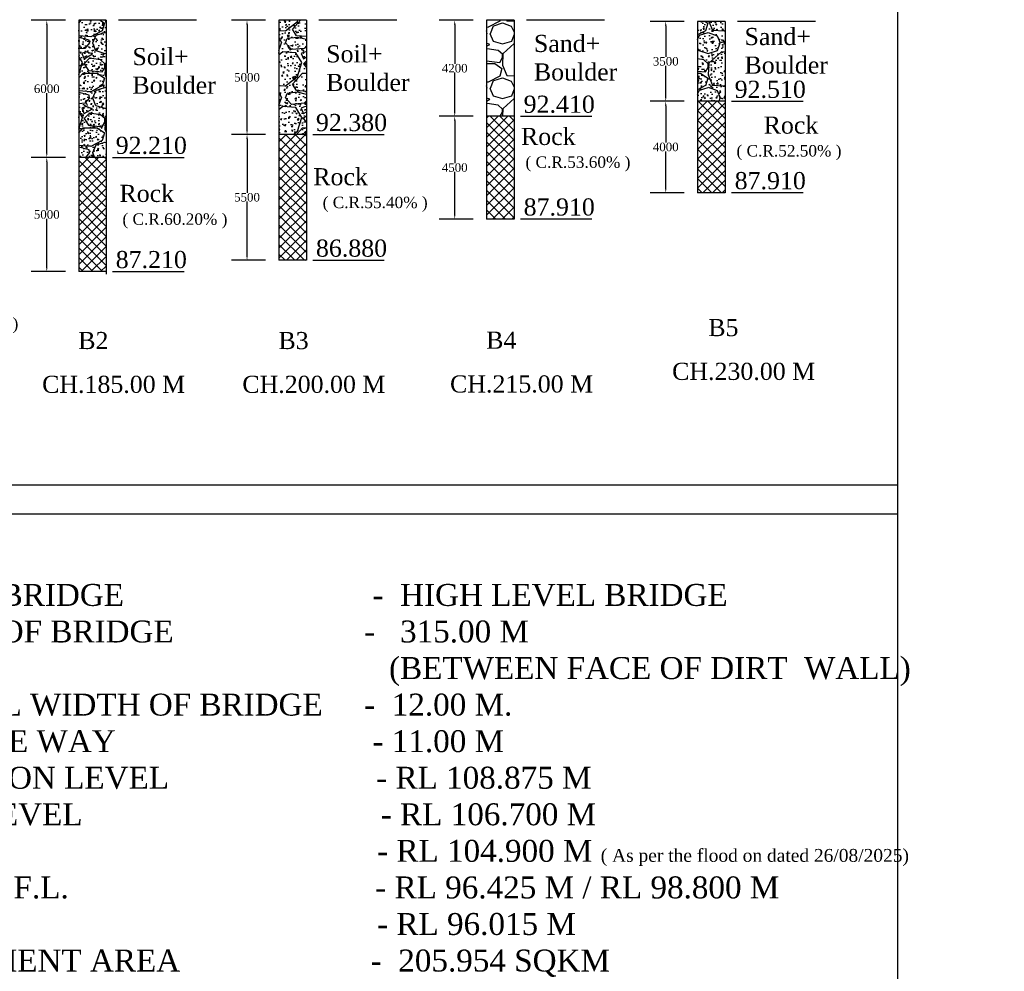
# Model space of a CAD drawing. Header units: millimetres. Extents: x -6654737 to 29484142, y -104267 to 550747.
# Tile 12 of 20: x 9418791 to 9486120, y 79684 to 144766. Entities that reach past the tile are written whole.
import ezdxf

# ---------------------------------------------------------------- set-up
doc = ezdxf.new("R2010")
doc.units = ezdxf.units.MM
doc.header["$MEASUREMENT"] = 0
doc.layers.add('BOUNDRY LINE', color=224, linetype='Continuous')
doc.layers.add('TEXT', color=7, linetype='Continuous')
doc.styles.get("Standard").update_dxf_attribs({"font": 'times.ttf'})
doc.styles.add('style1', font='txt.shx', dxfattribs={"height": 1})
doc.dimstyles.get("Standard").update_dxf_attribs({"dimtxt": 400, "dimasz": 215, "dimexe": 0.18, "dimexo": 0.0625, "dimgap": 0.09, "dimtad": 0, "dimtih": 1, "dimtoh": 1, "dimdec": 0, "dimzin": 4, "dimdsep": 46, "dimtxsty": 'Standard', "dimblk": 'OPEN90', "dimcen": 0, "dimadec": 0, "dimazin": 1, "dimtfac": 1, "dimtdec": 0, "dimtix": 1, "dimtofl": 0, "dimtmove": 0, "dimatfit": 3, "dimldrblk": 'OPEN30', "dimfxl": 0, "dimtolj": 1, "dimtzin": 0, "dimarcsym": 0})
pattern_1 = [(228.0127875, (-1661450.37, -318097.24), (-30000, -33750), [504.51, -49946.5802]), (184.9697407, (-1661787.87, -318472.24), (45000, 3750), [865.755, -85709.7179]), (132.510447, (-1662650.37, -318547.24), (37500, -41250), [610.455, -60435.1222]), (267.273689, (-1664112.87, -319484.74), (3750, 75000), [788.3925, -78050.8427]), (292.8336542, (-1664150.37, -320272.24), (-18750, 45000), [773.0812, -76535.1492]), (357.273689, (-1663850.37, -320984.74), (-75000, 3750), [788.3925, -78050.8427]), (37.6942405, (-1663062.87, -321022.24), (-48750, -37500), [1042.6088, -103218.182]), (72.2553284, (-1662237.87, -320384.74), (26250, 82500), [984.33, -97448.7056]), (121.4295656, (-1661937.87, -319447.24), (-30000, 48750), [791.0625, -78315.2742]), (175.2363583, (-1662350.37, -318772.24), (41250, -3750), [903.12, -44252.8597]), (222.3974378, (-1663250.37, -318697.24), (-45000, -41250), [1167.93, -115625.1563]), (138.814075, (-1660400.37, -319522.24), (-26250, 22500), [398.6287, -39464.418]), (171.4692344, (-1660700.37, -319259.74), (48750, -7500), [758.3887, -75080.6678]), (225, (-1661450.4, -319147.2), (-4e-13, -3750), [530.3288, -4772.9721]), (203.1985905, (-1661712.87, -318697.24), (18750, 7500), [285.5925, -28273.5566]), (291.8014095, (-1661975.4, -318809.74), (-3750, 11250), [403.8863, -19790.4818]), (30.9637565, (-1661825.4, -319184.74), (11250, 7500), [655.9837, -21210.0859]), (161.565051, (-1661262.9, -318847.2), (7500, -3750), [474.3412, -11384.2]), (16.3895403, (-1664150.37, -318809.74), (37500, 11250), [664.5, -65785.6693]), (70.346176, (-1663512.87, -318622.24), (-15000, -41250), [557.4787, -55190.279]), (293.1985905, (-1661262.87, -318097.24), (-7500, 18750), [571.1812, -27987.9679]), (343.6104597, (-1661037.87, -318622.24), (-37500, 11250), [664.5, -65785.6693]), (339.443955, (-1664150.37, -321134.74), (-18750, 7500), [640.8, -31399.214]), (294.7751406, (-1663550.37, -321359.74), (-18750, 41250), [536.9175, -53154.9115]), (66.8014095, (-1661225.37, -321847.24), (7500, 18750), [571.1812, -27987.9679]), (17.3540246, (-1661000.37, -321322.24), (-48750, -15000), [628.6163, -62232.8386]), (69.443955, (-1663062.87, -321847.24), (-7500, -18750), [320.4, -31719.614]), (101.3099325, (-1661450.4, -321847.2), (-3750, 15000), [191.2125, -18930.1107]), (165.9637565, (-1661487.9, -321659.7), (11250, -3750), [773.0813, -14688.5648]), (186.009006, (-1662237.87, -321472.24), (37500, 3750), [716.4375, -70927.2119]), (303.690068, (-1661825.4, -319522.2), (-3750, 7500), [540.8325, -12979.9848]), (353.1572266, (-1661525.37, -319972.24), (63750, -7500), [944.2275, -93478.3598]), (60.945396, (-1660587.87, -320084.74), (-15000, -26250), [386.085, -38222.528]), (90, (-1660400.4, -319747.2), (-3750, 3750), [225, -3525]), (120.2564372, (-1662312.87, -321359.74), (15000, -26250), [520.965, -51575.7]), (48.0127875, (-1662575.37, -320909.74), (30000, 33750), [1009.02, -49442.0702]), (0, (-1661900.4, -320159.7), (3750, 3750), [975, -2775]), (325.3048465, (-1660925.37, -320159.74), (37500, -26250), [592.9275, -58699.7786]), (254.054604, (-1660437.9, -320497.24), (-3750, -15000), [546.0075, -26754.4046]), (207.6459754, (-1660587.87, -321022.24), (-71250, -37500), [888.9938, -88010.5282]), (175.4260787, (-1661375.37, -321434.74), (-48750, 3750), [940.4963, -93109.0253])]
pattern_2 = [(45, (-1664150.37, -321847.24), (-331.456304, 331.456304), []), (135, (-1664150.37, -321847.24), (-331.456304, -331.456304), [])]

# ---------------------------------------------------------------- blocks, each defined once
blk = doc.blocks.new('*D36')
at = {"color": 0, "lineweight": -2, "transparency": 16777216}
for p, q in [((9462969, 139184), (9462969, 139184)), ((9462969, 138884), (9462969, 136356)), ((9462969, 133234), (9462969, 135762)), ((9462969, 132934), (9462969, 132934))]:
    blk.add_line(p, q, dxfattribs=at)
at = {"color": 0, "transparency": 16777216}
for points in [[(9462919, 138884), (9463019, 138884), (9462969, 139184)], [(9462919, 133234), (9463019, 133234), (9462969, 132934)]]:
    blk.add_solid(points, dxfattribs=at)
at = {"layer": 'Defpoints', "color": 0, "transparency": 16777216}
for p in [(9462969, 139184), (9462969, 132934), (9462969, 132934)]:
    blk.add_point(p, dxfattribs=at)
at = {"color": 0, "transparency": 16777216, "insert": (9462969, 136059), "char_height": 500, "attachment_point": 5}
blk.add_mtext('\\A1;{\\H1.166x;4000}', dxfattribs=at)
blk = doc.blocks.new('*D37')
at = {"color": 0, "lineweight": -2, "transparency": 16777216}
for p, q in [((9462969, 144652), (9462969, 144652)), ((9462969, 144352), (9462969, 142215)), ((9462969, 139484), (9462969, 141621)), ((9462969, 139184), (9462969, 139184))]:
    blk.add_line(p, q, dxfattribs=at)
at = {"color": 0, "transparency": 16777216}
for points in [[(9462919, 144352), (9463019, 144352), (9462969, 144652)], [(9462919, 139484), (9463019, 139484), (9462969, 139184)]]:
    blk.add_solid(points, dxfattribs=at)
at = {"layer": 'Defpoints', "color": 0, "transparency": 16777216}
for p in [(9462969, 144652), (9462969, 139184), (9462969, 139184)]:
    blk.add_point(p, dxfattribs=at)
at = {"color": 0, "transparency": 16777216, "insert": (9462969, 141918), "char_height": 500, "attachment_point": 5}
blk.add_mtext('\\A1;{\\H1.166x;3500}', dxfattribs=at)
blk = doc.blocks.new('*D45')
at = {"color": 0, "lineweight": -2, "transparency": 16777216}
for p, q in [((9420644, 135352), (9420644, 135352)), ((9420643, 135052), (9420643, 131742)), ((9420643, 127839), (9420643, 131149)), ((9420644, 127539), (9420644, 127539))]:
    blk.add_line(p, q, dxfattribs=at)
at = {"color": 0, "transparency": 16777216}
for points in [[(9420593, 135052), (9420693, 135052), (9420643, 135352)], [(9420593, 127839), (9420693, 127839), (9420643, 127539)]]:
    blk.add_solid(points, dxfattribs=at)
at = {"layer": 'Defpoints', "color": 0, "transparency": 16777216}
for p in [(9420643, 135352), (9420643, 127539), (9420643, 127539)]:
    blk.add_point(p, dxfattribs=at)
at = {"color": 0, "transparency": 16777216, "insert": (9420643, 131446), "char_height": 500, "attachment_point": 5}
blk.add_mtext('\\A1;{\\H1.166x;5000}', dxfattribs=at)
blk = doc.blocks.new('*D46')
at = {"color": 0, "lineweight": -2, "transparency": 16777216}
for p, q in [((9420643, 144426), (9420643, 140336)), ((9420644, 144726), (9420644, 144726)), ((9420643, 135652), (9420643, 139742)), ((9420644, 135352), (9420644, 135352))]:
    blk.add_line(p, q, dxfattribs=at)
at = {"color": 0, "transparency": 16777216}
for points in [[(9420593, 144426), (9420693, 144426), (9420643, 144726)], [(9420593, 135652), (9420693, 135652), (9420643, 135352)]]:
    blk.add_solid(points, dxfattribs=at)
at = {"layer": 'Defpoints', "color": 0, "transparency": 16777216}
for p in [(9420643, 144726), (9420643, 135352), (9420643, 135352)]:
    blk.add_point(p, dxfattribs=at)
at = {"color": 0, "transparency": 16777216, "insert": (9420643, 140039), "char_height": 500, "attachment_point": 5}
blk.add_mtext('\\A1;{\\H1.166x;6000}', dxfattribs=at)
blk = doc.blocks.new('*D47')
at = {"color": 0, "lineweight": -2, "transparency": 16777216}
for p, q in [((9434336, 136914), (9434336, 136914)), ((9434336, 136614), (9434336, 132914)), ((9434336, 128621), (9434336, 132321)), ((9434336, 128321), (9434336, 128321))]:
    blk.add_line(p, q, dxfattribs=at)
at = {"color": 0, "transparency": 16777216}
for points in [[(9434286, 136614), (9434386, 136614), (9434336, 136914)], [(9434286, 128621), (9434386, 128621), (9434336, 128321)]]:
    blk.add_solid(points, dxfattribs=at)
at = {"layer": 'Defpoints', "color": 0, "transparency": 16777216}
for p in [(9434336, 136914), (9434336, 128321), (9434336, 128321)]:
    blk.add_point(p, dxfattribs=at)
at = {"color": 0, "transparency": 16777216, "insert": (9434336, 132618), "char_height": 500, "attachment_point": 5}
blk.add_mtext('\\A1;{\\H1.166x;5500}', dxfattribs=at)
blk = doc.blocks.new('*D48')
at = {"color": 0, "lineweight": -2, "transparency": 16777216}
for p, q in [((9434336, 144726), (9434336, 144726)), ((9434336, 144426), (9434336, 141117)), ((9434336, 137214), (9434336, 140524)), ((9434336, 136914), (9434336, 136914))]:
    blk.add_line(p, q, dxfattribs=at)
at = {"color": 0, "transparency": 16777216}
for points in [[(9434286, 144426), (9434386, 144426), (9434336, 144726)], [(9434286, 137214), (9434386, 137214), (9434336, 136914)]]:
    blk.add_solid(points, dxfattribs=at)
at = {"layer": 'Defpoints', "color": 0, "transparency": 16777216}
for p in [(9434336, 144726), (9434336, 136914), (9434336, 136914)]:
    blk.add_point(p, dxfattribs=at)
at = {"color": 0, "transparency": 16777216, "insert": (9434336, 140820), "char_height": 500, "attachment_point": 5}
blk.add_mtext('\\A1;{\\H1.166x;5000}', dxfattribs=at)
blk = doc.blocks.new('*D49')
at = {"color": 0, "lineweight": -2, "transparency": 16777216}
for p, q in [((9448539, 138164), (9448539, 138164)), ((9448539, 137864), (9448539, 134945)), ((9448539, 131433), (9448539, 134352)), ((9448539, 131133), (9448539, 131133))]:
    blk.add_line(p, q, dxfattribs=at)
at = {"color": 0, "transparency": 16777216}
for points in [[(9448489, 137864), (9448589, 137864), (9448539, 138164)], [(9448489, 131433), (9448589, 131433), (9448539, 131133)]]:
    blk.add_solid(points, dxfattribs=at)
at = {"layer": 'Defpoints', "color": 0, "transparency": 16777216}
for p in [(9448539, 138164), (9448539, 131133), (9448539, 131133)]:
    blk.add_point(p, dxfattribs=at)
at = {"color": 0, "transparency": 16777216, "insert": (9448539, 134649), "char_height": 500, "attachment_point": 5}
blk.add_mtext('\\A1;{\\H1.166x;4500}', dxfattribs=at)
blk = doc.blocks.new('*D50')
at = {"color": 0, "lineweight": -2, "transparency": 16777216}
for p, q in [((9448539, 144726), (9448539, 144726)), ((9448539, 144426), (9448539, 141742)), ((9448539, 138464), (9448539, 141149)), ((9448539, 138164), (9448539, 138164))]:
    blk.add_line(p, q, dxfattribs=at)
at = {"color": 0, "transparency": 16777216}
for points in [[(9448489, 144426), (9448589, 144426), (9448539, 144726)], [(9448489, 138464), (9448589, 138464), (9448539, 138164)]]:
    blk.add_solid(points, dxfattribs=at)
at = {"layer": 'Defpoints', "color": 0, "transparency": 16777216}
for p in [(9448539, 144726), (9448539, 138164), (9448539, 138164)]:
    blk.add_point(p, dxfattribs=at)
at = {"color": 0, "transparency": 16777216, "insert": (9448539, 141445), "char_height": 500, "attachment_point": 5}
blk.add_mtext('\\A1;{\\H1.166x;4200}', dxfattribs=at)

msp = doc.modelspace()

# ---------------------------------------------------------------- hatches: boundary and pattern name
h = msp.add_hatch()
h.set_pattern_fill('AR-CONC', color=256, scale=109.375)
h.set_pattern_definition([(50, (3274506.14, -941692.8), (784.503325, -68.63515), [82.03125, -902.34375]), (355, (3274506.1, -941692.8), (-151.75927, 822.71015), [65.625, -721.875]), (100.451444, (3274571.5, -941698.55), (632.74405, 754.07499), [69.71583, -766.87418]), (46.1842, (3274506.1, -941474.1), (1167.2952, -181.03671), [123.04687, -1353.51562]), (96.635635, (3274603.4, -941489.2), (1022.2865, 1065.44222), [104.57381, -1150.31192]), (351.184164, (3274506.1, -941474.1), (1022.2865, 1065.44222), [98.4375, -1082.8125]), (21, (3274615.5, -941528.8), (652.86709, -440.36441), [82.03125, -902.34375]), (326, (3274615.5, -941528.8), (266.12614, 793.13286), [65.625, -721.875]), (71.451445, (3274669.9, -941565.5), (918.99322, 352.76845), [69.71583, -766.87419]), (37.5, (3274506.14, -941692.83), (13.299842, 364.102653), [0, -713.125, 0, -732.8125, 0, -724.609375]), (7.5, (3274506.14, -941692.83), (287.732307, 431.38781), [0, -417.8125, 0, -696.71875, 0, -276.171875]), (327.5, (3274262.23, -941692.83), (583.86829, -24.669391), [0, -273.4375, 0, -853.125, 0, -1132.03125]), (317.5, (3274152.86, -941692.83), (637.859873, 109.489824), [0, -355.46875, 0, -566.5625, 0, -803.90625])])
h.paths.add_polyline_path([(9424700.1, 135352), (9424700.1, 144726.2), (9422825.1, 144726.2), (9422825.1, 135352)])
h = msp.add_hatch()
h.set_pattern_fill('GRAVEL', color=256, scale=3750)
h.set_pattern_definition(pattern_1)
h.paths.add_polyline_path([(9424700.1, 135352), (9424700.1, 144726.2), (9422825.1, 144726.2), (9422825.1, 135352)])
h = msp.add_hatch()
h.set_pattern_fill('AR-CONC', color=256, scale=125)
h.set_pattern_definition([(50, (3264951.2, -941692.8), (896.57523, -78.44017), [93.75, -1031.25]), (355, (3264951.2, -941692.8), (-173.43917, 940.24017), [75, -825]), (100.451444, (3265025.9, -941699.4), (723.13606, 861.79999), [79.67524, -876.42764]), (46.1842, (3264951.2, -941442.8), (1334.05166, -206.8991), [140.625, -1546.875]), (96.635635, (3265062.4, -941460.1), (1168.32743, 1217.64825), [119.51293, -1314.6422]), (351.184164, (3264951.2, -941442.8), (1168.32743, 1217.64825), [112.5, -1237.5]), (21, (3265076.2, -941505.3), (746.133815, -503.27361), [93.75, -1031.25]), (326, (3265076.2, -941505.3), (304.14416, 906.43756), [75, -825]), (71.451445, (3265138.4, -941547.3), (1050.27797, 403.16394), [79.67524, -876.42764]), (37.5, (3264951.2, -941692.83), (15.199819, 416.117317), [0, -815, 0, -837.5, 0, -828.125]), (7.5, (3264951.2, -941692.83), (328.836922, 493.01464), [0, -477.5, 0, -796.25, 0, -315.625]), (327.5, (3264672.44, -941692.83), (667.278045, -28.19359), [0, -312.5, 0, -975, 0, -1293.75]), (317.5, (3264547.44, -941692.83), (728.98271, 125.13123), [0, -406.25, 0, -647.5, 0, -918.75])])
h.paths.add_polyline_path([(9438392.3, 136914.5), (9438392.3, 144726.2), (9436517.3, 144726.2), (9436517.3, 136914.5)])
h = msp.add_hatch()
h.set_pattern_fill('GRAVEL', color=256, scale=3750)
h.set_pattern_definition(pattern_1)
h.paths.add_polyline_path([(9438392.3, 136914.5), (9438392.3, 144726.2), (9436517.3, 144726.2), (9436517.3, 136914.5)])
h = msp.add_hatch()
h.set_pattern_fill('GRAVEL', color=256, scale=3750)
h.set_pattern_definition([(228.0127875, (4395728.61, -913693.86), (-30000, -33750), [504.51, -49946.5802]), (184.9697407, (4395391.11, -914068.86), (45000, 3750), [865.755, -85709.7179]), (132.510447, (4394528.61, -914143.86), (37500, -41250), [610.455, -60435.1222]), (267.273689, (4393066.11, -915081.36), (3750, 75000), [788.3925, -78050.8427]), (292.833654, (4393028.61, -915868.86), (-18750, 45000), [773.0812, -76535.1492]), (357.273689, (4393328.61, -916581.36), (-75000, 3750), [788.3925, -78050.8427]), (37.6942405, (4394116.11, -916618.86), (-48750, -37500), [1042.6088, -103218.182]), (72.2553284, (4394941.11, -915981.36), (26250, 82500), [984.33, -97448.7056]), (121.4295656, (4395241.11, -915043.86), (-30000, 48750), [791.0625, -78315.2742]), (175.236358, (4394828.6, -914368.86), (41250, -3750), [903.12, -44252.8597]), (222.3974378, (4393928.61, -914293.86), (-45000, -41250), [1167.93, -115625.1563]), (138.814075, (4396778.6, -915118.86), (-26250, 22500), [398.6287, -39464.418]), (171.4692344, (4396478.61, -914856.36), (48750, -7500), [758.3887, -75080.6678]), (225, (4395728.6, -914743.9), (-4e-13, -3750), [530.3288, -4772.972]), (203.19859, (4395466.1, -914293.86), (18750, 7500), [285.5925, -28273.5566]), (291.80141, (4395203.6, -914406.36), (-3750, 11250), [403.8863, -19790.4818]), (30.963757, (4395353.6, -914781.36), (11250, 7500), [655.9837, -21210.0859]), (161.56505, (4395916.1, -914443.9), (7500, -3750), [474.3412, -11384.2]), (16.3895403, (4393028.61, -914406.36), (37500, 11250), [664.5, -65785.6693]), (70.346176, (4393666.11, -914218.86), (-15000, -41250), [557.4787, -55190.279]), (293.19859, (4395916.1, -913693.86), (-7500, 18750), [571.1812, -27987.968]), (343.6104597, (4396141.11, -914218.86), (-37500, 11250), [664.5, -65785.6693]), (339.443955, (4393028.6, -916731.36), (-18750, 7500), [640.8, -31399.214]), (294.7751406, (4393628.61, -916956.36), (-18750, 41250), [536.9175, -53154.9115]), (66.80141, (4395953.6, -917443.86), (7500, 18750), [571.1812, -27987.968]), (17.3540246, (4396178.61, -916918.86), (-48750, -15000), [628.6163, -62232.8386]), (69.443955, (4394116.1, -917443.86), (-7500, -18750), [320.4, -31719.614]), (101.309932, (4395728.6, -917443.86), (-3750, 15000), [191.2125, -18930.1107]), (165.963757, (4395691.1, -917256.4), (11250, -3750), [773.0813, -14688.5648]), (186.009006, (4394941.11, -917068.86), (37500, 3750), [716.4375, -70927.212]), (303.690068, (4395353.6, -915118.9), (-3750, 7500), [540.8325, -12979.9848]), (353.1572266, (4395653.61, -915568.86), (63750, -7500), [944.2275, -93478.3598]), (60.945396, (4396591.1, -915681.36), (-15000, -26250), [386.085, -38222.528]), (90, (4396778.6, -915344), (-3750, 3750), [225, -3525]), (120.256437, (4394866.11, -916956.36), (15000, -26250), [520.965, -51575.7]), (48.0127875, (4394603.61, -916506.36), (30000, 33750), [1009.02, -49442.0702]), (0, (4395278.6, -915756.4), (3750, 3750), [975, -2775]), (325.3048465, (4396253.61, -915756.36), (37500, -26250), [592.9275, -58699.7786]), (254.054604, (4396741.1, -916093.86), (-3750, -15000), [546.0075, -26754.4046]), (207.6459754, (4396591.11, -916618.86), (-71250, -37500), [888.9938, -88010.5282]), (175.4260787, (4395803.61, -917031.36), (-48750, 3750), [940.4963, -93109.0253])])
h.paths.add_polyline_path([(9452595.6, 138164.5), (9452595.6, 144726.2), (9450720.6, 144726.2), (9450720.6, 138164.5)])
h = msp.add_hatch()
h.set_pattern_fill('AR-CONC', color=256, scale=125)
h.set_pattern_definition([(50, (3246753.5, -941767.04), (896.57523, -78.44017), [93.75, -1031.25]), (355, (3246753.5, -941767), (-173.43917, 940.24017), [75, -825]), (100.451444, (3246828.2, -941773.6), (723.13606, 861.79999), [79.67524, -876.42764]), (46.1842, (3246753.5, -941517), (1334.05166, -206.8991), [140.625, -1546.875]), (96.635635, (3246864.6, -941534.3), (1168.32743, 1217.64825), [119.51293, -1314.6422]), (351.184164, (3246753.5, -941517), (1168.32743, 1217.64825), [112.5, -1237.5]), (21, (3246878.5, -941579.54), (746.133815, -503.27361), [93.75, -1031.25]), (326, (3246878.5, -941579.5), (304.14416, 906.43756), [75, -825]), (71.451445, (3246940.65, -941621.5), (1050.27797, 403.16394), [79.67524, -876.42764]), (37.5, (3246753.47, -941767.04), (15.199819, 416.117317), [0, -815, 0, -837.5, 0, -828.125]), (7.5, (3246753.47, -941767.04), (328.836922, 493.01464), [0, -477.5, 0, -796.25, 0, -315.625]), (327.5, (3246474.72, -941767.04), (667.278045, -28.19359), [0, -312.5, 0, -975, 0, -1293.75]), (317.5, (3246349.7, -941767.04), (728.98271, 125.13123), [0, -406.25, 0, -647.5, 0, -918.75])])
h.paths.add_polyline_path([(9467025.4, 139184), (9467025.4, 144652), (9465150.4, 144652), (9465150.4, 139184)])
h = msp.add_hatch()
h.set_pattern_fill('GRAVEL', color=256, scale=3750)
h.set_pattern_definition(pattern_1)
h.paths.add_polyline_path([(9467025.4, 139184), (9467025.4, 144652), (9465150.4, 144652), (9465150.4, 139184)])
h = msp.add_hatch()
h.set_pattern_fill('ANSI37', color=256, scale=3750)
h.set_pattern_definition(pattern_2)
h.paths.add_polyline_path([(9467025.4, 139184), (9465150.4, 139184), (9465150.4, 132934), (9467025.4, 132934)])
h = msp.add_hatch()
h.set_pattern_fill('ANSI37', color=256, scale=3750)
h.set_pattern_definition(pattern_2)
h.paths.add_polyline_path([(9452595.6, 138164.5), (9450720.6, 138164.5), (9450720.6, 131133.2), (9452595.6, 131133.2)])
h = msp.add_hatch()
h.set_pattern_fill('ANSI37', color=256, scale=3750)
h.set_pattern_definition(pattern_2)
h.paths.add_polyline_path([(9438392.3, 136914.5), (9436517.3, 136914.5), (9436517.3, 128320.7), (9438392.3, 128320.7)])
h = msp.add_hatch()
h.set_pattern_fill('ANSI37', color=256, scale=3750)
h.set_pattern_definition(pattern_2)
h.paths.add_polyline_path([(9424700.1, 135352), (9422825.1, 135352), (9422825.1, 127539.5), (9424700.1, 127539.5)])

# ---------------------------------------------------------------- linework, layer by layer
for p, q in [((9421913.3, 144726.2, 7902.1), (9419583.8, 144726.2, 7902.1)), ((9421913.3, 144726.2, 7902.1), (9419583.8, 144726.2, 7902.1)), ((9422825.1, 144726.2, 7902.1), (9422825.1, 127539.5, 7902.1)), ((9424700.1, 144726.2, 7902.1), (9422825.1, 144726.2, 7902.1)), ((9424700.1, 144726.2, 7902.1), (9424700.1, 127360.8, 7902.1)), ((9430886.5, 144726.2, 7902.1), (9425558.9, 144726.2, 7902.1)), ((9435605.5, 144726.2, 7902.1), (9433276, 144726.2, 7902.1)), ((9435605.5, 144726.2, 7902.1), (9433276, 144726.2, 7902.1)), ((9436517.3, 144726.2, 7902.1), (9436517.3, 128320.7, 7902.1)), ((9438392.3, 144726.2, 7902.1), (9436517.3, 144726.2, 7902.1)), ((9438392.3, 144726.2, 7902.1), (9438392.3, 128320.7, 7902.1)), ((9444578.7, 144726.2, 7902.1), (9439251.1, 144726.2, 7902.1)), ((9449808.8, 144726.2, 7902.1), (9447479.3, 144726.2, 7902.1)), ((9449808.8, 144726.2, 7902.1), (9447479.3, 144726.2, 7902.1)), ((9450720.6, 144726.2, 7902.1), (9450720.6, 131133.2, 7902.1)), ((9452595.6, 144726.2, 7902.1), (9450720.6, 144726.2, 7902.1)), ((9452595.6, 144726.2, 7902.1), (9452595.6, 131133.2, 7902.1)), ((9458782, 144726.2, 7902.1), (9453454.4, 144726.2, 7902.1)), ((9464238.6, 144652, 7902.1), (9461909.1, 144652, 7902.1)), ((9464238.6, 144652, 7902.1), (9461909.1, 144652, 7902.1)), ((9465150.4, 144652, 7902.1), (9465150.4, 132934, 7902.1)), ((9467025.4, 144652, 7902.1), (9465150.4, 144652, 7902.1)), ((9467025.4, 144652, 7902.1), (9467025.4, 132934, 7902.1)), ((9473211.8, 144652, 7902.1), (9467884.2, 144652, 7902.1)), ((9464238.6, 139184, 7902.1), (9461909.1, 139184, 7902.1)), ((9467025.4, 139184, 7902.1), (9465150.4, 139184, 7902.1)), ((9467025.4, 139184, 7902.1), (9465150.4, 139184, 7902.1)), ((9467471.6, 139184, 7902.1), (9472355.7, 139184, 7902.1)), ((9449808.8, 138164.5, 7902.1), (9447479.3, 138164.5, 7902.1)), ((9452595.6, 138164.5, 7902.1), (9450720.6, 138164.5, 7902.1)), ((9453041.8, 138164.5, 7902.1), (9457925.9, 138164.5, 7902.1)), ((9435605.5, 136914.5, 7902.1), (9433276, 136914.5, 7902.1)), ((9438392.3, 136914.5, 7902.1), (9436517.3, 136914.5, 7902.1)), ((9438838.5, 136914.5, 7902.1), (9443722.6, 136914.5, 7902.1)), ((9421913.3, 135352, 7902.1), (9419583.8, 135352, 7902.1)), ((9424700.1, 135352, 7902.1), (9422825.1, 135352, 7902.1)), ((9425146.3, 135352, 7902.1), (9430030.4, 135352, 7902.1)), ((9464238.6, 132934, 7902.1), (9461909.1, 132934, 7902.1)), ((9467025.4, 132934, 7902.1), (9465150.4, 132934, 7902.1)), ((9467025.4, 132934, 7902.1), (9465150.4, 132934, 7902.1)), ((9467471.6, 132937.4, 7902.1), (9472355.7, 132937.4, 7902.1)), ((9449808.8, 131133.2, 7902.1), (9447479.3, 131133.2, 7902.1)), ((9452595.6, 131133.2, 7902.1), (9450720.6, 131133.2, 7902.1)), ((9453041.8, 131136.7, 7902.1), (9457925.9, 131136.7, 7902.1)), ((9435605.5, 128320.7, 7902.1), (9433276, 128320.7, 7902.1)), ((9438392.3, 128320.7, 7902.1), (9436517.3, 128320.7, 7902.1)), ((9438838.5, 128320.7, 7902.1), (9443722.6, 128320.7, 7902.1)), ((9421913.3, 127539.5, 7902.1), (9419583.8, 127539.5, 7902.1)), ((9424700.1, 127539.5, 7902.1), (9422825.1, 127539.5, 7902.1)), ((9425146.3, 127539.5, 7902.1), (9430030.4, 127539.5, 7902.1))]:
    msp.add_line(p, q)
at = {"layer": 'BOUNDRY LINE', "color": 5}
msp.add_line((9478826.4, 224163.3), (9478826.4, -4985.5), dxfattribs=at)
at = {"layer": 'BOUNDRY LINE', "color": 224}
for p, q in [((9404454.4, 112964.3, -17578.8), (9478826.4, 112964.3)), ((9404454.4, 110972, -16847.9), (9478826.4, 110972))]:
    msp.add_line(p, q, dxfattribs=at)

# ---------------------------------------------------------------- texts
at = {"attachment_point": 1}
for s, insert, char_height in [('Sand+ \\PBoulder', (9468355.5, 144201.3, 7902.1), 1171.88), ('Sand+ \\PBoulder', (9453952.6, 143728.9, 7902.1), 1171.88), (' Soil+\\P Boulder', (9426057.1, 142829.5, 7902.1), 1171.88), ('Soil+ \\PBoulder', (9439749.3, 143016.8, 7902.1), 1171.88), (' 92.510', (9467238.7, 140591.5, 7902.1), 1171.88), (' 92.410', (9452808.9, 139571.9, 7902.1), 1171.88), (' 92.380', (9438605.6, 138321.9, 7902.1), 1171.88), (' 92.210', (9424913.4, 136759.4, 7902.1), 1171.88), (' 87.910', (9467238.7, 134344.9, 7902.1), 1171.88), (' 87.910', (9452808.9, 132544.1, 7902.1), 1171.88), (' 86.880', (9438605.6, 129728.2, 7902.1), 1171.88), (' 87.210', (9424913.4, 128946.9, 7902.1), 1171.88), ('CH.230.00 M', (9463403.9, 121301.4, 7902.1), 1171.875), ('CH.185.00 M', (9420322.4, 120414.3, 7902.1), 1171.875), ('CH.200.00 M', (9434014.6, 120414.3, 7902.1), 1171.875), ('CH.215.00 M', (9448217.9, 120439.8, 7902.1), 1171.875)]:
    msp.add_mtext(s, dxfattribs=dict(at, insert=insert, char_height=char_height))
for s, insert, char_height, width in [('\\pi1722.8; Rock\\P\\pi309.16;{\\H0.66667x;( C.R.52.50% )\\H1.5x; }', (9467498.2, 138144.3, 7902.1), 1171.875, 7540.902), ('Rock\\P\\pi309.16;{\\H0.66667x;( C.R.53.60% )\\H1.5x; }', (9453068.4, 137368.5, 7902.1), 1171.875, 7540.902), ('Rock\\P\\pi643.84;{\\H0.66667x;( C.R.55.40% )\\H1.5x; }', (9438865.1, 134612.8, 7902.1), 1171.875, 8210.259), (' Rock\\P\\pi643.84;{\\H0.66667x;( C.R.60.20% )\\H1.5x; }', (9425172.9, 133472.4, 7902.1), 1171.875, 8210.259), (' Rock\\P\\pi643.84;{\\H0.66667x;( C.R.58.60% )\\H1.5x; }', (9410876, 126322.4, 7902.1), 1171.875, 8210.259), ('B5', (9465876.4, 124295.9, 7902.1), 1171.88, 1715.865), ('B2', (9422794.9, 123408.8, 7902.1), 1171.88, 142.926), ('B3', (9436487.1, 123408.8, 7902.1), 1171.88, 1715.865), ('B4', (9450690.5, 123434.3, 7902.1), 1171.88, 1715.865)]:
    msp.add_mtext(s, dxfattribs=dict(at, insert=insert, char_height=char_height, width=width))
at = {"insert": (9405533.5, 106174.8, 7920), "char_height": 880, "width": 81226.393, "attachment_point": 1, "style": 'style1'}
msp.add_mtext('{\\fTimes New Roman|b0|i0|c0|p18;\\H1.7045x;1. TYPE OF BRIDGE                              -  HIGH LEVEL BRIDGE\\P2. LENGTH OF BRIDGE                       -   315.00 M \\P                                                                    (BETWEEN FACE OF DIRT  WALL) \\P3. OVER ALL WIDTH OF BRIDGE     -  12.00 M.\\P4. CARRIAGE WAY                               - 11.00 M\\P5. FORMATION LEVEL                         - RL 108.875 M\\P6. SOFFIT LEVEL                                    - RL 106.700 M\\P7. H.F.L.                                                    - RL 104.900 M \\H0.58667x;\\C0;( As per the flood on dated 26/08/2025) \\H1.7046x;\\C256;  \\P 8. L.W.L. /O.F.L.                                     - RL 96.425 M / RL 98.800 M\\P9. L.B.L.                                                    - RL 96.015 M \\C40;\\c3266552;\\P\\C256;10. CATCHMENT AREA                       - \\C0; 205.954\\C40;\\c3266552; \\C256;SQKM\\P11. DESIGN DISCHARGE                      -  \\C0;8654.33\\C256; MEC\\P12. DESIGN VELOCITY                        -  3.810 M /sec\\P13. SCOUR LEVEL AT PIER                 -  RL  79.510 M OR ROCK LEVEL \\P14.  SCOUR LEVEL AT ABUT.            -  RL  88.780M  OR ROCK LEVEL\\P15.  FOUNDATION  LEVEL                  - \\C0;A-1   RL- 85.200, A-2 RL- 85.850 \\P                                                                    P-1 TO  P4  RL -85.200, \\P                                                                    P-5 TO P9 RL 89.00\\P                                                                    P10 TO P13 RL85.850.    \\P\\C256;16. TYPE OF FOUNDATION                -   PILE & OPEN FOUNDATION. \\P17. TYPE OF SUB STRUCTURE          -  R.C.C. SOLID CIRCULAR             \\P18. TYPE OF SUPER STRUCTURE     -  R.C.C. T-BEAM  SLAB\\P19. TYPE OF BEARING                        -  Neoprene Elastomeric Bearing\\P20. TYPE OF RAILING                         -  R.C.C. CRASH BARRIER\\P                                                                     ( AS PER MORT&H)\\P21. TYPE OF APPROACH SLAB         - R.C.C. M30 GRADE\\P22. TYPE OF WEARING COAT           - Mastic Ashphalt \\P                                                                     (As per MORT&H Specifications)\\P23. TYPE OF EXPANSION JOINT       -  STRIP SEAL EXPANSION JOINTS  \\P24.TYPE OF NAME PLATE                  - GRANITE PLATE \\P25. DESIGN LOADING          -  ONE LANE OF CLASS 70R + ONE LANE OF \\P                                                         CLASS \'\' A \'\' OR THREE LANE OF CLASS  \\P                                                                    "   A" AS PER IRC 6:2017 \\P                                                        WHICHEVER PRODUCE  SEVER EFFECT.\\P26. SAFE BEARING CAPACITY          -             40 \\C0; T/M²   \\H0.88x; \\C256;  \\P\\H0.66667x;\\P \\P     }', dxfattribs=at)
at = {"layer": 'TEXT', "insert": (9335976, 99416.2), "char_height": 1620, "width": 37142.743, "attachment_point": 1}
msp.add_mtext('\\pi198.33;{\\LSECTIONAL ELEVATION OF PIER  \\P\\pi1190;ALONG  CURRENT  DIRECTION}', dxfattribs=at)

# ---------------------------------------------------------------- dimensions: what is measured, and where the dimension line sits
for base, p1, p2, text, picture, middle in [((9420643.5, 135352, 7902.1), (9420643.5, 144726.2, 7902.1), (9420643.5, 135352, 7902.1), '{\\H1.166x;6000}', '*D46', (9420643.5, 140039.1, 7902.1)), ((9434335.7, 136914.5, 7902.1), (9434335.7, 144726.2, 7902.1), (9434335.7, 136914.5, 7902.1), '{\\H1.166x;5000}', '*D48', (9434335.7, 140820.3, 7902.1)), ((9448539, 138164.5, 7902.1), (9448539, 144726.2, 7902.1), (9448539, 138164.5, 7902.1), '{\\H1.166x;4200}', '*D50', (9448539, 141445.3, 7902.1)), ((9462968.8, 139184, 7902.1), (9462968.8, 144652, 7902.1), (9462968.8, 139184, 7902.1), '{\\H1.166x;3500}', '*D37', (9462968.8, 141918, 7902.1)), ((9462968.8, 132934, 7902.1), (9462968.8, 139184, 7902.1), (9462968.6, 132934, 7902.1), '{\\H1.166x;4000}', '*D36', (9462968.8, 136059, 7902.1)), ((9448539, 131133.2, 7902.1), (9448538.8, 138164.5, 7902.1), (9448539, 131133.2, 7902.1), '{\\H1.166x;4500}', '*D49', (9448539, 134648.8, 7902.1)), ((9434335.7, 128320.7, 7902.1), (9434335.7, 136914.5, 7902.1), (9434335.7, 128320.7, 7902.1), '{\\H1.166x;5500}', '*D47', (9434335.7, 132617.6, 7902.1)), ((9420643.5, 127539.5, 7902.1), (9420643.5, 135352, 7902.1), (9420643.5, 127539.5, 7902.1), '{\\H1.166x;5000}', '*D45', (9420643.5, 131445.7, 7902.1))]:
    dim = msp.add_linear_dim(base=base, p1=p1, p2=p2, angle=90, text=text, dimstyle='Standard', override={"dimtxt": 500, "dimasz": 300, "dimfxl": 300})
    dim.commit()
    dim.dimension.update_dxf_attribs({"geometry": picture, "text_midpoint": middle})

doc.saveas('drawing.dxf')
